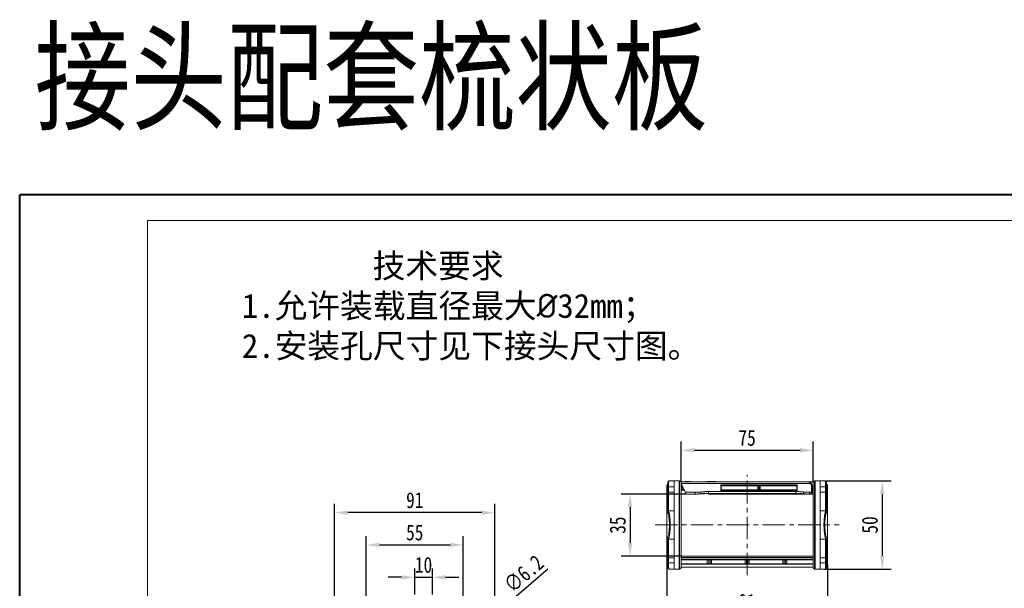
# Model space of a CAD drawing. Header units: millimetres. Extents: x 8853 to 11418, y 45 to 1005.
# Tile 169 of 256: x 10201 to 10759, y 683 to 1005. Entities that reach past the tile are written whole.
import ezdxf

# ---------------------------------------------------------------- set-up
doc = ezdxf.new("R2010")
doc.units = ezdxf.units.MM
doc.linetypes.add('CENTERX2', pattern=[20.32, 12.7, -2.54, 2.54, -2.54])
doc.styles.get("Standard").update_dxf_attribs({"font": '仿宋_GB2312_0.TTF', "width": 0.8})
doc.styles.add('样式 1', font='仿宋_GB2312_0.TTF', dxfattribs={"width": 0.8, "height": 6})
doc.styles.add('样式 6', font='仿宋_GB2312_0.TTF')
doc.dimstyles.new('ISO-35.1', dxfattribs={"dimtxt": 9, "dimasz": 7.5, "dimexe": 5, "dimexo": 0.625, "dimgap": 2.5, "dimtad": 1, "dimdsep": 46, "dimtxsty": 'Standard', "dimcen": 2.5, "dimadec": 0, "dimazin": 0, "dimtfac": 1, "dimtmove": 0, "dimatfit": 3, "dimfxl": 0, "dimarcsym": 0})

# ---------------------------------------------------------------- blocks, each defined once
blk = doc.blocks.new('*D76')
at = {"color": 0, "lineweight": -2, "transparency": 16777216}
for p, q in [((10575.93, 743.12), (10575.93, 765.84)), ((10650.93, 743.12), (10650.93, 765.84)), ((10583.43, 760.84), (10643.43, 760.84))]:
    blk.add_line(p, q, dxfattribs=at)
at = {"color": 0, "lineweight": 9, "transparency": 16777216}
for points in [[(10583.43, 762.09), (10583.43, 759.59), (10575.93, 760.84)], [(10643.43, 762.09), (10643.43, 759.59), (10650.93, 760.84)]]:
    blk.add_solid(points, dxfattribs=at)
at = {"layer": 'Defpoints', "color": 0, "lineweight": 9, "transparency": 16777216}
for p in [(10650.93, 760.84), (10575.93, 742.5), (10650.93, 742.5)]:
    blk.add_point(p, dxfattribs=at)
at = {"color": 0, "lineweight": 9, "transparency": 16777216, "insert": (10613.43, 767.84), "char_height": 9, "attachment_point": 5}
blk.add_mtext('75', dxfattribs=at)
blk = doc.blocks.new('*D77')
at = {"color": 0, "lineweight": -2, "transparency": 16777216}
for p, q in [((10578.94, 736.02), (10542.04, 736.02)), ((10547.04, 728.52), (10547.04, 708.32)), ((10576.25, 700.82), (10542.04, 700.82))]:
    blk.add_line(p, q, dxfattribs=at)
at = {"color": 0, "lineweight": 9, "transparency": 16777216}
for points in [[(10545.79, 728.52), (10548.29, 728.52), (10547.04, 736.02)], [(10545.79, 708.32), (10548.29, 708.32), (10547.04, 700.82)]]:
    blk.add_solid(points, dxfattribs=at)
at = {"layer": 'Defpoints', "color": 0, "lineweight": 9, "transparency": 16777216}
for p in [(10579.56, 736.02), (10547.04, 700.82), (10576.88, 700.82)]:
    blk.add_point(p, dxfattribs=at)
at = {"color": 0, "lineweight": 9, "transparency": 16777216, "insert": (10540.04, 718.42), "char_height": 9, "attachment_point": 5, "rotation": 90}
blk.add_mtext('35', dxfattribs=at)
blk = doc.blocks.new('*D65')
at = {"color": 0, "lineweight": -2, "transparency": 16777216}
for p, q in [((10657.47, 743.52), (10695.07, 743.52)), ((10690.07, 736.02), (10690.07, 701.02)), ((10657.25, 693.52), (10695.07, 693.52))]:
    blk.add_line(p, q, dxfattribs=at)
at = {"color": 0, "lineweight": 9, "transparency": 16777216}
for points in [[(10688.82, 736.02), (10691.32, 736.02), (10690.07, 743.52)], [(10688.82, 701.02), (10691.32, 701.02), (10690.07, 693.52)]]:
    blk.add_solid(points, dxfattribs=at)
at = {"layer": 'Defpoints', "color": 0, "lineweight": 9, "transparency": 16777216}
for p in [(10656.84, 743.52), (10656.62, 693.52), (10690.07, 693.52)]:
    blk.add_point(p, dxfattribs=at)
at = {"color": 0, "lineweight": 9, "transparency": 16777216, "insert": (10683.07, 718.52), "char_height": 9, "attachment_point": 5, "rotation": 90}
blk.add_mtext('50', dxfattribs=at)
blk = doc.blocks.new('*D66')
at = {"color": 0, "lineweight": -2, "transparency": 16777216}
for p, q in [((10567.93, 695.81), (10567.93, 662.92)), ((10658.93, 696.06), (10658.93, 662.92)), ((10575.43, 667.92), (10651.43, 667.92))]:
    blk.add_line(p, q, dxfattribs=at)
at = {"color": 0, "lineweight": 9, "transparency": 16777216}
for points in [[(10575.43, 669.17), (10575.43, 666.67), (10567.93, 667.92)], [(10651.43, 669.17), (10651.43, 666.67), (10658.93, 667.92)]]:
    blk.add_solid(points, dxfattribs=at)
at = {"layer": 'Defpoints', "color": 0, "lineweight": 9, "transparency": 16777216}
for p in [(10567.93, 696.43), (10658.93, 696.68), (10658.93, 667.92)]:
    blk.add_point(p, dxfattribs=at)
at = {"color": 0, "lineweight": 9, "transparency": 16777216, "insert": (10613.43, 674.92), "char_height": 9, "attachment_point": 5}
blk.add_mtext('91', dxfattribs=at)
blk = doc.blocks.new('*D62')
at = {"color": 0, "lineweight": -2, "transparency": 16777216}
for p, q in [((10379.43, 643.35), (10379.43, 730.49)), ((10470.43, 643.35), (10470.43, 730.49)), ((10462.93, 725.49), (10386.93, 725.49))]:
    blk.add_line(p, q, dxfattribs=at)
at = {"color": 0, "lineweight": 9, "transparency": 16777216}
for points in [[(10386.93, 726.74), (10386.93, 724.24), (10379.43, 725.49)], [(10462.93, 726.74), (10462.93, 724.24), (10470.43, 725.49)]]:
    blk.add_solid(points, dxfattribs=at)
at = {"layer": 'Defpoints', "color": 0, "lineweight": 9, "transparency": 16777216}
for p in [(10379.43, 725.49), (10379.43, 642.73), (10470.43, 642.73)]:
    blk.add_point(p, dxfattribs=at)
at = {"color": 0, "lineweight": 9, "transparency": 16777216, "insert": (10424.93, 732.49), "char_height": 9, "attachment_point": 5}
blk.add_mtext('91', dxfattribs=at)
blk = doc.blocks.new('*D84')
at = {"color": 0, "lineweight": -2, "transparency": 16777216}
for p, q in [((10397.43, 661.41), (10397.43, 712.23)), ((10452.43, 661.41), (10452.43, 712.23)), ((10404.93, 707.23), (10444.93, 707.23))]:
    blk.add_line(p, q, dxfattribs=at)
at = {"color": 0, "lineweight": 9, "transparency": 16777216}
for points in [[(10404.93, 708.48), (10404.93, 705.98), (10397.43, 707.23)], [(10444.93, 708.48), (10444.93, 705.98), (10452.43, 707.23)]]:
    blk.add_solid(points, dxfattribs=at)
at = {"layer": 'Defpoints', "color": 0, "lineweight": 9, "transparency": 16777216}
for p in [(10452.43, 707.23), (10397.43, 660.78), (10452.43, 660.78)]:
    blk.add_point(p, dxfattribs=at)
at = {"color": 0, "lineweight": 9, "transparency": 16777216, "insert": (10424.93, 714.23), "char_height": 9, "attachment_point": 5}
blk.add_mtext('55', dxfattribs=at)
blk = doc.blocks.new('*D85')
at = {"color": 0, "lineweight": -2, "transparency": 16777216}
for p, q in [((10424.93, 679.12), (10424.93, 693.84)), ((10434.93, 679.12), (10434.93, 693.84)), ((10417.43, 688.84), (10409.93, 688.84)), ((10424.93, 688.84), (10434.93, 688.84)), ((10442.43, 688.84), (10449.93, 688.84))]:
    blk.add_line(p, q, dxfattribs=at)
at = {"color": 0, "lineweight": 9, "transparency": 16777216}
for points in [[(10417.43, 690.09), (10417.43, 687.59), (10424.93, 688.84)], [(10442.43, 690.09), (10442.43, 687.59), (10434.93, 688.84)]]:
    blk.add_solid(points, dxfattribs=at)
at = {"layer": 'Defpoints', "color": 0, "lineweight": 9, "transparency": 16777216}
for p in [(10434.93, 688.84), (10424.93, 678.5), (10434.93, 678.5)]:
    blk.add_point(p, dxfattribs=at)
at = {"color": 0, "lineweight": 9, "transparency": 16777216, "insert": (10429.93, 695.84), "char_height": 9, "attachment_point": 5}
blk.add_mtext('10', dxfattribs=at)
blk = doc.blocks.new('*D87')
at = {"color": 0, "lineweight": -2, "transparency": 16777216}
for p, q in [((10500.48, 693.39), (10460.5, 659.28)), ((10450.07, 650.38), (10454.79, 654.41)), ((10444.37, 645.52), (10438.66, 640.65))]:
    blk.add_line(p, q, dxfattribs=at)
at = {"color": 0, "lineweight": 9, "transparency": 16777216}
for points in [[(10459.68, 660.23), (10461.31, 658.33), (10454.79, 654.41)], [(10443.56, 646.47), (10445.18, 644.57), (10450.07, 650.38)]]:
    blk.add_solid(points, dxfattribs=at)
at = {"layer": 'Defpoints', "color": 0, "lineweight": 9, "transparency": 16777216}
for p in [(10454.79, 654.41), (10450.07, 650.38)]:
    blk.add_point(p, dxfattribs=at)
at = {"color": 0, "lineweight": 9, "transparency": 16777216, "insert": (10486.78, 690.9), "char_height": 9, "attachment_point": 5, "rotation": 40.4694}
blk.add_mtext('∅6.2', dxfattribs=at)

msp = doc.modelspace()

# ---------------------------------------------------------------- linework, layer by layer
at = {"color": 7, "lineweight": 40}
for p in [(10200.878, 44.723), (11418.234, 905.568)]:
    msp.add_line(p, (10200.878, 905.568), dxfattribs=at)
at = {"color": 7, "lineweight": 13}
for p in [(10273.339, 59.215), (11403.742, 891.076)]:
    msp.add_line(p, (10273.339, 891.076), dxfattribs=at)
at = {"color": 7, "linetype": 'Continuous', "lineweight": 15}
for p, q in [((10568.933, 742.852), (10568.933, 740.077)), ((10569.433, 743.519), (10569.133, 743.519)), ((10569.133, 743.519), (10569.133, 743.473)), ((10572.033, 743.519), (10569.433, 743.519)), ((10574.833, 743.565), (10572.033, 743.565)), ((10572.033, 743.565), (10572.033, 693.473)), ((10574.833, 722.519), (10574.833, 743.565)), ((10575.133, 743.519), (10574.833, 743.519)), ((10575.133, 743.519), (10575.133, 693.519)), ((10575.933, 743.019), (10575.933, 742.719)), ((10575.933, 743.019), (10648.371, 743.019)), ((10578.294, 743.019), (10578.294, 743.219)), ((10578.333, 743.019), (10578.333, 743.219)), ((10581.333, 743.219), (10578.333, 743.219)), ((10581.333, 743.019), (10581.333, 743.219)), ((10590.618, 743.219), (10590.618, 743.019)), ((10590.618, 743.219), (10590.703, 743.219)), ((10590.703, 743.219), (10590.703, 743.019)), ((10590.867, 743.219), (10590.703, 743.219)), ((10590.867, 743.019), (10590.867, 743.219)), ((10591.511, 743.219), (10590.867, 743.219)), ((10591.511, 743.219), (10591.511, 743.019)), ((10591.511, 743.219), (10593.221, 743.219)), ((10593.221, 743.219), (10593.221, 743.019)), ((10593.221, 743.219), (10593.28, 743.219)), ((10593.28, 743.219), (10593.28, 743.019)), ((10593.28, 743.219), (10593.926, 743.219)), ((10593.926, 743.219), (10593.926, 743.019)), ((10594.049, 743.219), (10593.926, 743.219)), ((10594.049, 743.019), (10594.049, 743.219)), ((10594.049, 743.219), (10594.61, 743.219)), ((10594.61, 743.219), (10594.61, 743.019)), ((10594.61, 743.219), (10595.766, 743.219)), ((10595.766, 743.219), (10595.766, 743.019)), ((10595.78, 743.219), (10595.766, 743.219)), ((10595.78, 743.019), (10595.78, 743.219)), ((10650.991, 743.019), (10648.371, 743.019)), ((10651.733, 693.519), (10651.733, 743.519)), ((10652.033, 743.519), (10651.733, 743.519)), ((10654.833, 743.565), (10652.033, 743.565)), ((10652.033, 743.565), (10652.033, 722.519)), ((10654.833, 693.473), (10654.833, 743.565)), ((10657.433, 743.519), (10654.833, 743.519)), ((10657.733, 743.519), (10657.433, 743.519)), ((10657.733, 743.473), (10657.733, 743.519)), ((10657.933, 740.077), (10657.933, 742.852)), ((10568.433, 739.607), (10567.933, 739.607)), ((10567.933, 739.607), (10567.933, 726.771)), ((10568.433, 739.584), (10568.233, 739.584)), ((10568.433, 737.488), (10568.433, 740.437)), ((10568.933, 740.077), (10572.033, 740.077)), ((10568.933, 737.127), (10568.933, 740.077)), ((10572.033, 737.127), (10568.933, 737.127)), ((10568.933, 726.519), (10568.933, 737.127)), ((10649.29, 742.019), (10575.933, 742.019)), ((10575.933, 742.019), (10578.264, 737.019)), ((10576.469, 740.869), (10575.933, 740.869)), ((10575.933, 740.569), (10576.609, 740.569)), ((10575.933, 739.806), (10576.949, 739.839)), ((10575.933, 739.031), (10577.305, 739.076)), ((10577.565, 738.519), (10575.933, 738.519)), ((10577.705, 738.219), (10575.933, 738.219)), ((10587.258, 737.195), (10587.365, 736.201)), ((10591.581, 737.428), (10641.134, 737.428)), ((10591.581, 737.428), (10591.581, 736.432)), ((10598.433, 737.826), (10598.433, 741.212)), ((10598.433, 741.212), (10641.883, 741.212)), ((10641.883, 737.826), (10598.433, 737.826)), ((10598.439, 741.012), (10598.756, 740.696)), ((10598.439, 741.012), (10641.876, 741.012)), ((10598.756, 738.342), (10598.439, 738.026)), ((10641.876, 738.026), (10598.439, 738.026)), ((10598.756, 740.696), (10598.756, 738.342)), ((10619.558, 740.696), (10598.756, 740.696)), ((10598.756, 738.342), (10619.558, 738.342)), ((10619.558, 740.958), (10619.558, 738.08)), ((10620.258, 740.975), (10620.058, 740.975)), ((10620.058, 738.063), (10620.058, 740.975)), ((10620.058, 738.063), (10620.258, 738.063)), ((10620.258, 740.975), (10620.258, 738.063)), ((10620.758, 738.08), (10620.758, 740.958)), ((10641.56, 740.696), (10620.758, 740.696)), ((10620.758, 738.342), (10641.56, 738.342)), ((10641.134, 737.428), (10641.134, 736.432)), ((10641.56, 740.696), (10641.876, 741.012)), ((10641.56, 738.342), (10641.56, 740.696)), ((10641.876, 738.026), (10641.56, 738.342)), ((10641.883, 741.212), (10641.883, 737.826)), ((10645.458, 737.195), (10645.35, 736.201)), ((10649.638, 742.378), (10649.29, 742.019)), ((10649.883, 737.019), (10649.883, 740.619)), ((10649.883, 740.619), (10650.383, 740.619)), ((10650.383, 737.019), (10650.383, 740.619)), ((10654.833, 740.077), (10657.933, 740.077)), ((10657.933, 737.127), (10654.833, 737.127)), ((10657.933, 740.077), (10657.933, 737.127)), ((10657.933, 737.127), (10657.933, 726.519)), ((10658.433, 740.437), (10658.433, 737.488)), ((10658.433, 739.607), (10658.933, 739.607)), ((10658.433, 739.584), (10658.633, 739.584)), ((10658.433, 739.519), (10658.633, 739.519)), ((10658.633, 739.57), (10658.633, 739.584)), ((10658.633, 736.467), (10658.633, 739.519)), ((10658.933, 726.771), (10658.933, 739.607)), ((10568.433, 737.057), (10568.233, 737.057)), ((10568.233, 734.454), (10568.433, 734.454)), ((10575.933, 736.219), (10578.637, 736.219)), ((10583.998, 737.019), (10578.264, 737.019)), ((10578.264, 737.019), (10578.73, 736.019)), ((10578.73, 736.019), (10583.998, 736.019)), ((10583.998, 737.019), (10583.998, 736.019)), ((10583.998, 736.019), (10584.27, 736.019)), ((10587.083, 736.219), (10588.933, 736.219)), ((10590.21, 736.285), (10590.533, 736.291)), ((10590.533, 736.292), (10595.233, 736.292)), ((10590.533, 736.292), (10590.533, 736.29)), ((10590.533, 736.29), (10595.233, 736.29)), ((10591.581, 736.432), (10641.134, 736.432)), ((10591.733, 736.29), (10591.733, 736.071)), ((10596.433, 736.071), (10591.733, 736.071)), ((10591.733, 736.071), (10591.733, 736.019)), ((10591.733, 736.019), (10646.253, 736.019)), ((10595.233, 736.292), (10595.233, 736.29)), ((10596.332, 736.254), (10596.433, 736.254)), ((10596.332, 736.254), (10596.332, 736.252)), ((10596.332, 736.252), (10596.433, 736.252)), ((10596.433, 736.252), (10596.433, 736.254)), ((10596.433, 736.071), (10596.433, 736.249)), ((10642.58, 736.266), (10642.583, 736.247)), ((10642.583, 736.058), (10642.583, 736.247)), ((10646.151, 736.058), (10642.583, 736.058)), ((10643.56, 736.306), (10645.511, 736.169)), ((10643.56, 736.3), (10643.56, 736.301)), ((10646.151, 736.058), (10646.002, 736.12)), ((10647.333, 736.019), (10646.83, 736.051)), ((10647.333, 736.019), (10648.501, 736.019)), ((10648.501, 736.019), (10648.717, 736.019)), ((10649.883, 737.019), (10648.717, 737.019)), ((10648.717, 737.019), (10648.717, 736.019)), ((10648.717, 736.019), (10649.383, 736.019)), ((10649.383, 736.019), (10650.933, 736.019)), ((10650.383, 737.019), (10649.883, 737.019)), ((10650.361, 736.819), (10650.933, 736.819)), ((10658.433, 736.467), (10658.633, 736.467)), ((10658.433, 736.259), (10658.633, 736.259)), ((10658.433, 734.454), (10658.633, 734.454)), ((10658.633, 736.467), (10658.633, 736.259)), ((10658.633, 734.519), (10658.633, 735.336)), ((10567.933, 726.771), (10567.933, 726.019)), ((10567.933, 711.019), (10567.933, 726.019)), ((10567.933, 726.019), (10567.941, 726.019)), ((10567.941, 711.019), (10567.941, 726.019)), ((10568.574, 726.483), (10568.336, 726.509)), ((10568.433, 726.519), (10568.34, 726.507)), ((10572.033, 726.519), (10568.429, 726.519)), ((10658.436, 726.519), (10654.833, 726.519)), ((10658.529, 726.509), (10658.291, 726.483)), ((10658.301, 726.465), (10658.433, 726.519)), ((10658.525, 726.507), (10658.433, 726.519)), ((10658.924, 726.019), (10658.924, 711.019)), ((10658.924, 726.019), (10658.933, 726.019)), ((10658.933, 726.019), (10658.933, 726.771)), ((10658.933, 726.019), (10658.933, 711.019)), ((10567.941, 711.019), (10567.933, 711.019)), ((10567.933, 711.019), (10567.933, 710.268)), ((10567.933, 710.268), (10567.933, 697.431)), ((10568.336, 710.529), (10568.574, 710.555)), ((10568.34, 710.531), (10568.433, 710.519)), ((10568.429, 710.519), (10572.033, 710.519)), ((10568.565, 710.573), (10568.433, 710.519)), ((10568.933, 699.911), (10568.933, 710.519)), ((10574.833, 693.473), (10574.833, 714.519)), ((10652.033, 714.519), (10652.033, 693.473)), ((10654.833, 710.519), (10658.436, 710.519)), ((10657.933, 710.519), (10657.933, 699.911)), ((10658.291, 710.555), (10658.529, 710.529)), ((10658.433, 710.519), (10658.525, 710.531)), ((10658.933, 711.019), (10658.924, 711.019)), ((10658.933, 710.268), (10658.933, 711.019)), ((10658.933, 697.431), (10658.933, 710.268)), ((10568.433, 700.064), (10568.233, 700.064)), ((10568.233, 700.019), (10568.233, 696.519)), ((10568.433, 700.019), (10568.233, 700.019)), ((10568.433, 696.601), (10568.433, 699.55)), ((10568.933, 696.962), (10568.933, 699.911)), ((10568.933, 699.911), (10572.033, 699.911)), ((10650.933, 700.823), (10575.933, 700.823)), ((10575.933, 700.165), (10650.933, 700.165)), ((10575.933, 699.181), (10650.933, 699.181)), ((10650.933, 699.019), (10575.933, 699.019)), ((10575.933, 698.719), (10650.933, 698.719)), ((10590.833, 698.719), (10590.833, 696.519)), ((10591.633, 696.519), (10591.633, 698.719)), ((10592.433, 698.719), (10592.433, 696.519)), ((10593.233, 696.519), (10593.233, 698.719)), ((10612.233, 698.719), (10612.233, 696.519)), ((10613.033, 696.519), (10613.033, 698.719)), ((10613.833, 698.719), (10613.833, 696.519)), ((10614.633, 696.519), (10614.633, 698.719)), ((10633.633, 698.719), (10633.633, 696.519)), ((10634.433, 696.519), (10634.433, 698.719)), ((10635.233, 698.719), (10635.233, 696.519)), ((10636.033, 696.519), (10636.033, 698.719)), ((10657.933, 699.911), (10654.833, 699.911)), ((10657.933, 699.911), (10657.933, 696.962)), ((10658.433, 699.55), (10658.433, 696.601)), ((10568.232, 697.431), (10567.933, 697.431)), ((10568.433, 696.519), (10568.233, 696.519)), ((10568.233, 696.519), (10568.233, 696.263)), ((10568.233, 696.474), (10568.433, 696.474)), ((10568.433, 696.263), (10568.233, 696.263)), ((10568.933, 696.962), (10568.933, 694.186)), ((10572.033, 696.962), (10568.933, 696.962)), ((10569.133, 693.565), (10569.133, 693.519)), ((10569.133, 693.519), (10569.433, 693.519)), ((10569.433, 693.519), (10572.033, 693.519)), ((10572.033, 693.473), (10574.833, 693.473)), ((10574.833, 693.519), (10575.133, 693.519)), ((10650.933, 696.519), (10575.933, 696.519)), ((10650.933, 696.219), (10575.933, 696.219)), ((10575.933, 694.519), (10650.933, 694.519)), ((10651.733, 693.519), (10652.033, 693.519)), ((10652.033, 693.473), (10654.833, 693.473)), ((10657.933, 696.962), (10654.833, 696.962)), ((10654.833, 693.519), (10657.433, 693.519)), ((10657.433, 693.519), (10657.733, 693.519)), ((10657.733, 693.519), (10657.733, 693.565)), ((10657.933, 694.186), (10657.933, 696.962)), ((10658.433, 697.431), (10658.933, 697.431))]:
    msp.add_line(p, q, dxfattribs=at)
at = {"color": 1, "linetype": 'CENTERX2', "lineweight": 13}
for p, q in [((10613.433, 690.09), (10613.433, 746.948)), ((10561.188, 718.519), (10665.677, 718.519))]:
    msp.add_line(p, q, dxfattribs=at)
at = {"color": 7, "linetype": 'Continuous', "lineweight": 15, "flags": 128}
msp.add_lwpolyline([(10642.764, 736.3), (10642.678, 736.275), (10642.58, 736.266)], dxfattribs=at)
at = {"color": 7, "linetype": 'Continuous', "lineweight": 15}
for centre, radius, start, end in [((10568.863, 742.415), 0.443, 80.98068, 166.39946), ((10575.133, 742.719), 0.8, 0, 90), ((10648.371, 742.519), 0.5, 76.99718, 90), ((10651.733, 742.719), 0.8, 90, 180), ((10658.002, 742.415), 0.443, 13.60054, 99.01932), ((10568.433, 741.107), 0.5, 90, 180), ((10568.873, 740.52), 0.448, 190.70153, 277.69676), ((10568.873, 737.571), 0.448, 190.70153, 277.69676), ((10647.933, 740.619), 2.45, 0, 45.88538), ((10647.933, 740.919), 3, 324.75249, 0), ((10657.993, 740.52), 0.448, 262.30324, 349.29847), ((10657.993, 737.571), 0.448, 262.30324, 349.29847), ((10658.433, 741.107), 0.5, 0, 90), ((10591.733, 736.819), 0.8, 221.40206, 270), ((10591.733, 736.871), 0.8, 226.57719, 270.00243), ((10596.332, 737.052), 0.8, 265.82387, 270), ((10642.583, 736.747), 0.501, 269.99667, 296.35365), ((10568.433, 726.019), 0.5, 89.99945, 179.99945), ((10658.433, 726.019), 0.5, 0.00055, 90.00055), ((10568.433, 711.019), 0.5, 180.00055, 270.00055), ((10658.433, 711.019), 0.5, 269.99945, 359.99945), ((10568.873, 699.467), 0.448, 82.30324, 169.29847), ((10657.993, 699.467), 0.448, 10.70153, 97.69676), ((10568.433, 695.931), 0.5, 180, 270), ((10568.873, 696.518), 0.448, 82.30324, 169.29847), ((10568.863, 694.623), 0.443, 193.60054, 279.01932), ((10575.133, 694.319), 0.8, 270, 0), ((10651.733, 694.319), 0.8, 180, 270), ((10657.993, 696.518), 0.448, 10.70153, 97.69676), ((10658.002, 694.623), 0.443, 260.98068, 346.39946), ((10658.433, 695.931), 0.5, 270, 0)]:
    msp.add_arc(centre, radius, start, end, dxfattribs=at)
for centre, major_axis, start_param, end_param in [((10598.44, 741.212), (0, 0.2), 1.5707963, 3.1066861), ((10598.44, 737.826), (0, 0.2), 0.0349066, 1.5707963), ((10620.058, 740.958), (0.5, 0), 1.5707963, 3.1415927), ((10620.058, 738.08), (0.5, 0), 3.1415927, 4.712389), ((10620.258, 740.958), (0.5, 0), 0, 1.5707963), ((10620.258, 738.08), (0.5, 0), 4.712389, 6.2831853), ((10641.876, 741.212), (0, 0.2), 3.1764992, 4.712389), ((10641.876, 737.826), (0, 0.2), 4.712389, 6.2482787)]:
    msp.add_ellipse(centre, major_axis=major_axis, ratio=0.0349208, start_param=start_param, end_param=end_param, dxfattribs=at)
for points, knots in [([(10568.433, 742.519), (10568.434, 742.552), (10568.435, 742.619), (10568.451, 742.717), (10568.476, 742.815), (10568.511, 742.911), (10568.556, 743.005), (10568.612, 743.094), (10568.677, 743.178), (10568.769, 743.272), (10568.899, 743.372), (10569.057, 743.451), (10569.238, 743.507), (10569.361, 743.515), (10569.433, 743.519)], [0, 0, 0, 0, 0.0561016, 0.1138841, 0.1734074, 0.2347261, 0.2978903, 0.3629457, 0.4299343, 0.4988944, 0.6163962, 0.7488725, 0.8533607, 1, 1, 1, 1]), ([(10569.433, 743.519), (10569.414, 743.518), (10569.38, 743.517), (10569.333, 743.507), (10569.293, 743.493), (10569.24, 743.47), (10569.176, 743.429), (10569.097, 743.352), (10569.028, 743.253), (10568.974, 743.128), (10568.94, 742.996), (10568.935, 742.899), (10568.933, 742.852)], [0, 0, 0, 0, 0.0784131, 0.1462574, 0.2035327, 0.2502397, 0.3827541, 0.4993448, 0.6426186, 0.7733172, 0.8921358, 1, 1, 1, 1]), ([(10575.933, 742.719), (10575.933, 742.718), (10575.933, 742.716), (10575.933, 742.701), (10575.933, 742.676), (10575.933, 742.641), (10575.933, 742.596), (10575.933, 742.541), (10575.933, 742.476), (10575.933, 742.402), (10575.933, 742.211), (10575.933, 741.814), (10575.933, 741.045), (10575.933, 740.044), (10575.933, 738.8), (10575.933, 737.337), (10575.933, 735.661), (10575.933, 733.805), (10575.933, 731.799), (10575.933, 729.67), (10575.933, 727.472), (10575.933, 725.217), (10575.933, 722.256), (10575.933, 718.519), (10575.933, 714.783), (10575.933, 711.822), (10575.933, 709.567), (10575.933, 707.368), (10575.933, 705.239), (10575.933, 703.233), (10575.933, 701.377), (10575.933, 699.702), (10575.933, 698.238), (10575.933, 696.994), (10575.933, 695.994), (10575.933, 695.224), (10575.933, 694.798), (10575.933, 694.572), (10575.933, 694.459), (10575.933, 694.379), (10575.933, 694.328), (10575.933, 694.322), (10575.933, 694.319)], [0, 0, 0, 0, 0.0064866, 0.0129639, 0.0194347, 0.0259017, 0.0323675, 0.0388348, 0.0453063, 0.0517846, 0.0582726, 0.0891445, 0.1200233, 0.152182, 0.1843477, 0.2171907, 0.2500408, 0.2828838, 0.3157339, 0.3478927, 0.3800584, 0.4109302, 0.441809, 0.5000011, 0.5581932, 0.5890651, 0.6199439, 0.6521026, 0.6842683, 0.7171113, 0.7499614, 0.7828044, 0.8156545, 0.8478133, 0.8799789, 0.9108508, 0.9417296, 0.9533982, 0.9650439, 0.9766823, 0.9883292, 1, 1, 1, 1]), ([(10648.396, 743.007), (10648.392, 743.009), (10648.375, 743.018), (10648.373, 743.019), (10648.371, 743.019)], [0, 0, 0, 0, 0.2625249, 1, 1, 1, 1]), ([(10649.29, 742.019), (10649.215, 742.152), (10649.065, 742.418), (10648.796, 742.733), (10648.571, 742.912), (10648.435, 742.988), (10648.404, 743.003), (10648.396, 743.007)], [0, 0, 0, 0, 0.2710193, 0.5429465, 0.8147598, 0.9508782, 1, 1, 1, 1]), ([(10649.638, 742.378), (10649.451, 742.559), (10649.243, 742.702), (10648.927, 742.861), (10648.822, 742.905), (10648.668, 742.957), (10648.617, 742.972), (10648.528, 742.996), (10648.484, 743.006), (10648.484, 743.006)], [0, 0, 0, 0, 0.5, 0.5, 0.75, 0.75, 0.875, 0.875, 1, 1, 1, 1]), ([(10650.933, 694.319), (10650.933, 694.32), (10650.933, 694.322), (10650.933, 694.338), (10650.933, 694.362), (10650.933, 694.397), (10650.933, 694.442), (10650.933, 694.497), (10650.933, 694.562), (10650.933, 694.637), (10650.933, 694.828), (10650.933, 695.224), (10650.933, 695.994), (10650.933, 696.994), (10650.933, 698.238), (10650.933, 699.702), (10650.933, 701.377), (10650.933, 703.233), (10650.933, 705.239), (10650.933, 707.368), (10650.933, 709.566), (10650.933, 711.821), (10650.933, 714.783), (10650.933, 718.519), (10650.933, 722.255), (10650.933, 725.217), (10650.933, 727.472), (10650.933, 729.67), (10650.933, 731.799), (10650.933, 733.805), (10650.933, 735.661), (10650.933, 737.337), (10650.933, 738.8), (10650.933, 740.044), (10650.933, 741.044), (10650.933, 741.814), (10650.933, 742.241), (10650.933, 742.466), (10650.933, 742.579), (10650.933, 742.66), (10650.933, 742.71), (10650.933, 742.716), (10650.933, 742.719)], [0, 0, 0, 0, 0.0064866, 0.0129639, 0.0194347, 0.0259017, 0.0323675, 0.0388348, 0.0453063, 0.0517846, 0.0582726, 0.0891445, 0.1200233, 0.152182, 0.1843477, 0.2171907, 0.2500408, 0.2828838, 0.3157339, 0.3478927, 0.3800584, 0.4109302, 0.441809, 0.5000011, 0.5581932, 0.5890651, 0.6199439, 0.6521026, 0.6842683, 0.7171113, 0.7499614, 0.7828044, 0.8156545, 0.8478133, 0.8799789, 0.9108508, 0.9417296, 0.9533982, 0.9650439, 0.9766823, 0.9883292, 1, 1, 1, 1]), ([(10657.933, 742.852), (10657.932, 742.879), (10657.93, 742.932), (10657.919, 743.01), (10657.902, 743.086), (10657.877, 743.16), (10657.846, 743.23), (10657.807, 743.297), (10657.757, 743.364), (10657.689, 743.429), (10657.613, 743.478), (10657.525, 743.512), (10657.467, 743.516), (10657.433, 743.519)], [0, 0, 0, 0, 0.06037986, 0.12418415, 0.19162018, 0.26286357, 0.33806323, 0.41734576, 0.50081918, 0.61736264, 0.7498796, 0.85380482, 1, 1, 1, 1]), ([(10657.433, 743.519), (10657.464, 743.518), (10657.523, 743.517), (10657.605, 743.505), (10657.678, 743.489), (10657.739, 743.472), (10657.838, 743.436), (10657.967, 743.372), (10658.112, 743.26), (10658.229, 743.132), (10658.32, 742.99), (10658.385, 742.837), (10658.425, 742.68), (10658.43, 742.572), (10658.433, 742.519)], [0, 0, 0, 0, 0.0637727, 0.120793, 0.1710605, 0.214575, 0.2513365, 0.3837999, 0.5013368, 0.610671, 0.7150207, 0.8145562, 0.9094738, 1, 1, 1, 1]), ([(10568.233, 739.584), (10568.233, 739.582), (10568.233, 739.579), (10568.233, 739.547), (10568.233, 739.496), (10568.233, 739.423), (10568.233, 739.329), (10568.233, 739.214), (10568.233, 739.079), (10568.233, 738.922), (10568.233, 738.747), (10568.233, 738.555), (10568.233, 738.346), (10568.233, 738.12), (10568.233, 737.877), (10568.233, 737.618), (10568.233, 737.343), (10568.233, 737.154), (10568.233, 737.057)], [0, 0, 0, 0, 0.0735179, 0.1432345, 0.2093098, 0.2725342, 0.3329527, 0.3917718, 0.4493709, 0.5068408, 0.5640691, 0.620946, 0.6787084, 0.7377258, 0.7989017, 0.8626147, 0.9294293, 1, 1, 1, 1]), ([(10568.433, 741.519), (10568.433, 741.556), (10568.433, 741.629), (10568.433, 741.738), (10568.433, 741.845), (10568.433, 741.951), (10568.433, 742.078), (10568.433, 742.222), (10568.433, 742.379), (10568.433, 742.472), (10568.433, 742.519)], [0, 0, 0, 0, 0.1004778, 0.2001889, 0.2996695, 0.3994594, 0.5000937, 0.6670376, 0.8328385, 1, 1, 1, 1]), ([(10568.433, 740.437), (10568.433, 740.466), (10568.433, 740.523), (10568.433, 740.617), (10568.433, 740.716), (10568.433, 740.821), (10568.433, 740.955), (10568.433, 741.12), (10568.433, 741.318), (10568.433, 741.452), (10568.433, 741.519)], [0, 0, 0, 0, 0.1006091, 0.2002689, 0.2996341, 0.3993649, 0.5001148, 0.6671552, 0.8327637, 1, 1, 1, 1]), ([(10568.433, 726.519), (10568.433, 727.295), (10568.433, 728.915), (10568.433, 731.254), (10568.433, 733.513), (10568.433, 735.618), (10568.433, 736.865), (10568.433, 737.488)], [0, 0, 0, 0, 0.1885408, 0.3934619, 0.5984233, 0.7992016, 1, 1, 1, 1]), ([(10583.998, 737.019), (10584.18, 737.02), (10584.543, 737.022), (10585.087, 737.037), (10585.63, 737.061), (10586.173, 737.096), (10586.716, 737.139), (10587.077, 737.176), (10587.258, 737.195)], [0, 0, 0, 0, 0.1667795, 0.3334423, 0.5000421, 0.6666326, 0.8332673, 1, 1, 1, 1]), ([(10587.258, 737.195), (10587.463, 737.216), (10587.874, 737.259), (10588.492, 737.31), (10589.11, 737.353), (10589.727, 737.387), (10590.345, 737.41), (10590.963, 737.425), (10591.375, 737.427), (10591.581, 737.428)], [0, 0, 0, 0, 0.1432101, 0.2862463, 0.4291423, 0.5719319, 0.7146488, 0.8573268, 1, 1, 1, 1]), ([(10641.134, 737.428), (10641.34, 737.427), (10641.752, 737.425), (10642.37, 737.41), (10642.988, 737.387), (10643.605, 737.353), (10644.223, 737.31), (10644.841, 737.259), (10645.252, 737.216), (10645.458, 737.195)], [0, 0, 0, 0, 0.1426732, 0.2853512, 0.4280681, 0.5708577, 0.7137537, 0.8567899, 1, 1, 1, 1]), ([(10645.458, 737.195), (10645.638, 737.176), (10645.999, 737.139), (10646.542, 737.096), (10647.085, 737.061), (10647.628, 737.037), (10648.172, 737.022), (10648.535, 737.02), (10648.717, 737.019)], [0, 0, 0, 0, 0.1667327, 0.3333674, 0.4999579, 0.6665577, 0.8332205, 1, 1, 1, 1]), ([(10658.433, 737.488), (10658.433, 736.865), (10658.433, 735.618), (10658.433, 733.513), (10658.433, 731.254), (10658.433, 728.915), (10658.433, 727.295), (10658.433, 726.519)], [0, 0, 0, 0, 0.2007756, 0.4015713, 0.6064897, 0.8114484, 1, 1, 1, 1]), ([(10568.233, 737.057), (10568.233, 736.986), (10568.233, 736.847), (10568.233, 736.645), (10568.233, 736.451), (10568.233, 736.268), (10568.233, 736.094), (10568.233, 735.929), (10568.233, 735.775), (10568.233, 735.63), (10568.233, 735.495), (10568.233, 735.367), (10568.233, 735.247), (10568.233, 735.134), (10568.233, 735.028), (10568.233, 734.933), (10568.233, 734.842), (10568.233, 734.761), (10568.233, 734.689), (10568.233, 734.626), (10568.233, 734.572), (10568.233, 734.529), (10568.233, 734.496), (10568.233, 734.471), (10568.233, 734.457), (10568.233, 734.455), (10568.233, 734.454)], [0, 0, 0, 0, 0.0511321, 0.1001516, 0.1469613, 0.191917, 0.2349258, 0.2761586, 0.3161265, 0.3546338, 0.3922215, 0.4293954, 0.466142, 0.5028472, 0.5395262, 0.5765776, 0.6139666, 0.6521369, 0.6909669, 0.7306644, 0.7716564, 0.8140706, 0.8578671, 0.9032512, 0.9505795, 1, 1, 1, 1]), ([(10584.27, 736.019), (10584.385, 736.019), (10584.618, 736.02), (10584.972, 736.026), (10585.337, 736.036), (10585.805, 736.055), (10586.407, 736.087), (10586.882, 736.126), (10587.136, 736.147)], [0, 0, 0, 0, 0.11945913, 0.24296746, 0.36999999, 0.49999832, 0.73213638, 1, 1, 1, 1]), ([(10588.933, 736.219), (10588.998, 736.224), (10589.073, 736.229), (10589.136, 736.264), (10589.144, 736.268)], [0, 0, 0, 0, 0.88112558, 1, 1, 1, 1]), ([(10595.233, 736.292), (10595.267, 736.292), (10595.335, 736.292), (10595.438, 736.291), (10595.539, 736.29), (10595.64, 736.287), (10595.74, 736.284), (10595.896, 736.279), (10596.106, 736.269), (10596.255, 736.259), (10596.332, 736.254)], [0, 0, 0, 0, 0.0816304, 0.163168, 0.2451785, 0.3282177, 0.4128212, 0.4994958, 0.7411751, 1, 1, 1, 1]), ([(10595.233, 736.291), (10595.344, 736.29), (10595.521, 736.289), (10595.887, 736.279), (10596.09, 736.267), (10596.245, 736.257)], [0, 0, 0, 0, 0.2844449, 0.4509705, 1, 1, 1, 1]), ([(10596.433, 736.254), (10596.472, 736.254), (10596.552, 736.254), (10596.669, 736.253), (10596.786, 736.251), (10596.901, 736.25), (10597.014, 736.247), (10597.199, 736.242), (10597.444, 736.234), (10597.717, 736.219), (10597.942, 736.202), (10598.107, 736.183), (10598.21, 736.164), (10598.244, 736.146), (10598.21, 736.128), (10598.107, 736.113), (10597.942, 736.1), (10597.716, 736.089), (10597.443, 736.081), (10597.163, 736.076), (10596.902, 736.073), (10596.669, 736.071), (10596.512, 736.071), (10596.433, 736.071)], [0, 0, 0, 0, 0.0210208, 0.0418625, 0.0626178, 0.0833804, 0.1042439, 0.1253007, 0.1877461, 0.2503323, 0.3127709, 0.3753332, 0.4377633, 0.5002439, 0.5626928, 0.6251083, 0.6875796, 0.7499667, 0.8124559, 0.8748701, 0.916716, 0.9581777, 1, 1, 1, 1]), ([(10642.583, 736.247), (10642.335, 736.275), (10641.851, 736.33), (10641.369, 736.399), (10641.134, 736.432)], [0, 0, 0, 0, 0.5126442, 1, 1, 1, 1]), ([(10643.56, 736.301), (10643.432, 736.306), (10643.301, 736.31), (10643.064, 736.313), (10642.954, 736.312), (10642.773, 736.304), (10642.701, 736.298), (10642.604, 736.283), (10642.579, 736.275), (10642.58, 736.266)], [0, 0, 0, 0, 0.25, 0.25, 0.5, 0.5, 0.75, 0.75, 1, 1, 1, 1]), ([(10642.583, 736.058), (10642.639, 736.064), (10642.752, 736.074), (10642.898, 736.163), (10642.989, 736.247), (10643.012, 736.305), (10643.014, 736.312)], [0, 0, 0, 0, 0.3205648, 0.6411277, 0.961747, 1, 1, 1, 1]), ([(10645.51, 736.162), (10645.701, 736.145), (10646.087, 736.11), (10646.672, 736.071), (10647.271, 736.041), (10647.882, 736.023), (10648.293, 736.02), (10648.501, 736.019)], [0, 0, 0, 0, 0.19201095, 0.38795759, 0.58790346, 0.79190277, 1, 1, 1, 1]), ([(10646.253, 736.019), (10646.249, 736.021), (10646.24, 736.024), (10646.181, 736.047), (10646.151, 736.058)], [0, 0, 0, 0, 0.4981353, 1, 1, 1, 1]), ([(10649.883, 737.019), (10649.883, 736.888), (10649.87, 736.757), (10649.819, 736.516), (10649.782, 736.405), (10649.644, 736.127), (10649.513, 736.019), (10649.383, 736.019)], [0, 0, 0, 0, 0.25, 0.25, 0.5, 0.5, 1, 1, 1, 1]), ([(10650.383, 737.019), (10650.382, 736.988), (10650.38, 736.925), (10650.366, 736.831), (10650.344, 736.737), (10650.312, 736.645), (10650.27, 736.555), (10650.219, 736.469), (10650.159, 736.386), (10650.07, 736.287), (10649.937, 736.178), (10649.769, 736.091), (10649.581, 736.031), (10649.456, 736.024), (10649.383, 736.019)], [0, 0, 0, 0, 0.05619669, 0.11333413, 0.17153855, 0.23092938, 0.29161904, 0.35371291, 0.41730937, 0.48250001, 0.60710436, 0.74808135, 0.85289832, 1, 1, 1, 1]), ([(10658.633, 734.454), (10658.633, 734.455), (10658.633, 734.456), (10658.633, 734.466), (10658.633, 734.482), (10658.633, 734.504), (10658.633, 734.534), (10658.633, 734.568), (10658.633, 734.611), (10658.633, 734.66), (10658.633, 734.715), (10658.633, 734.777), (10658.633, 734.843), (10658.633, 734.917), (10658.633, 734.996), (10658.633, 735.082), (10658.633, 735.172), (10658.633, 735.27), (10658.633, 735.373), (10658.633, 735.483), (10658.633, 735.597), (10658.633, 735.718), (10658.633, 735.845), (10658.633, 735.978), (10658.633, 736.117), (10658.633, 736.211), (10658.633, 736.259)], [0, 0, 0, 0, 0.05859593, 0.11404149, 0.16641229, 0.21548523, 0.26144692, 0.30471254, 0.34556037, 0.38381609, 0.420603, 0.45642745, 0.49203335, 0.52735563, 0.56283329, 0.59822669, 0.6339002, 0.6703739, 0.70758136, 0.74541018, 0.78443194, 0.82467508, 0.8662853, 0.90939444, 0.95384381, 1, 1, 1, 1]), ([(10567.933, 726.771), (10567.933, 726.827), (10567.98, 726.879), (10568.162, 726.956), (10568.295, 726.978), (10568.433, 726.978)], [0, 0, 0, 0, 0.5, 0.5, 1, 1, 1, 1]), ([(10568.34, 726.507), (10568.331, 726.506), (10568.286, 726.502), (10568.195, 726.462), (10568.094, 726.391), (10568.019, 726.296), (10567.958, 726.18), (10567.948, 726.083), (10567.941, 726.019)], [0, 0, 0, 0, 0.0430725, 0.19802517, 0.43170249, 0.5808177, 0.72525892, 1, 1, 1, 1]), ([(10567.941, 726.019), (10568.126, 726.025), (10568.311, 725.834), (10568.653, 725.089), (10568.81, 724.534), (10569.072, 723.144), (10569.177, 722.31), (10569.319, 720.49), (10569.356, 719.505), (10569.356, 717.534), (10569.319, 716.548), (10569.177, 714.728), (10569.072, 713.894), (10568.81, 712.505), (10568.653, 711.95), (10568.311, 711.204), (10568.126, 711.013), (10567.941, 711.019)], [0, 0, 0, 0, 0.125, 0.125, 0.25, 0.25, 0.375, 0.375, 0.5, 0.5, 0.625, 0.625, 0.75, 0.75, 0.875, 0.875, 1, 1, 1, 1]), ([(10568.433, 726.519), (10568.471, 726.518), (10568.517, 726.518), (10568.563, 726.486), (10568.571, 726.481)], [0, 0, 0, 0, 0.8185772, 1, 1, 1, 1]), ([(10568.571, 726.481), (10568.597, 726.466), (10568.654, 726.434), (10568.738, 726.343), (10568.819, 726.228), (10568.89, 726.104), (10568.982, 725.914), (10569.093, 725.626), (10569.207, 725.24), (10569.298, 724.871), (10569.368, 724.542), (10569.483, 723.931), (10569.595, 723.153), (10569.692, 722.207), (10569.768, 721.259), (10569.833, 720.03), (10569.843, 719.021), (10569.848, 718.519)], [0, 0, 0, 0, 0.0381146, 0.0835721, 0.1241223, 0.1597648, 0.1904994, 0.2657865, 0.33731, 0.3829146, 0.4268496, 0.4691172, 0.6107198, 0.6791184, 0.7458702, 0.8737683, 1, 1, 1, 1]), ([(10657.018, 718.519), (10657.022, 719.021), (10657.032, 720.03), (10657.111, 721.519), (10657.211, 722.613), (10657.302, 723.352), (10657.364, 723.786), (10657.471, 724.439), (10657.584, 724.959), (10657.693, 725.357), (10657.745, 725.527), (10657.798, 725.687), (10657.854, 725.837), (10657.935, 726.028), (10658.055, 726.251), (10658.185, 726.432), (10658.272, 726.457), (10658.301, 726.465)], [0, 0, 0, 0, 0.1258626, 0.2533903, 0.3879716, 0.4343699, 0.4815105, 0.5293976, 0.6606351, 0.6887218, 0.7174094, 0.7466983, 0.7765887, 0.807081, 0.8732437, 0.9589598, 1, 1, 1, 1]), ([(10658.924, 711.019), (10658.739, 711.013), (10658.554, 711.204), (10658.212, 711.95), (10658.055, 712.505), (10657.793, 713.894), (10657.688, 714.728), (10657.546, 716.548), (10657.509, 717.534), (10657.509, 719.505), (10657.546, 720.49), (10657.688, 722.31), (10657.793, 723.144), (10658.055, 724.534), (10658.212, 725.089), (10658.554, 725.834), (10658.739, 726.025), (10658.924, 726.019)], [0, 0, 0, 0, 0.125, 0.125, 0.25, 0.25, 0.375, 0.375, 0.5, 0.5, 0.625, 0.625, 0.75, 0.75, 0.875, 0.875, 1, 1, 1, 1]), ([(10658.433, 726.978), (10658.57, 726.978), (10658.703, 726.956), (10658.884, 726.88), (10658.933, 726.827), (10658.933, 726.771)], [0, 0, 0, 0, 0.5, 0.5, 1, 1, 1, 1]), ([(10658.924, 726.019), (10658.917, 726.083), (10658.907, 726.18), (10658.846, 726.296), (10658.771, 726.391), (10658.67, 726.462), (10658.579, 726.502), (10658.534, 726.506), (10658.525, 726.507)], [0, 0, 0, 0, 0.27476357, 0.4191992, 0.56829748, 0.80201037, 0.95695425, 1, 1, 1, 1]), ([(10569.848, 718.519), (10569.843, 718.018), (10569.833, 717.008), (10569.754, 715.519), (10569.655, 714.425), (10569.563, 713.686), (10569.501, 713.252), (10569.394, 712.6), (10569.281, 712.079), (10569.172, 711.681), (10569.12, 711.512), (10569.067, 711.351), (10569.011, 711.201), (10568.93, 711.01), (10568.81, 710.787), (10568.68, 710.606), (10568.593, 710.581), (10568.565, 710.573)], [0, 0, 0, 0, 0.1258626, 0.2533903, 0.3879716, 0.4343699, 0.4815105, 0.5293976, 0.6606351, 0.6887218, 0.7174094, 0.7466983, 0.7765887, 0.807081, 0.8732437, 0.9589598, 1, 1, 1, 1]), ([(10658.294, 710.558), (10658.268, 710.572), (10658.211, 710.604), (10658.127, 710.695), (10658.046, 710.81), (10657.975, 710.934), (10657.883, 711.124), (10657.772, 711.413), (10657.658, 711.798), (10657.568, 712.167), (10657.497, 712.496), (10657.382, 713.108), (10657.27, 713.886), (10657.173, 714.831), (10657.097, 715.78), (10657.032, 717.008), (10657.022, 718.018), (10657.018, 718.519)], [0, 0, 0, 0, 0.0381146, 0.0835721, 0.1241223, 0.1597648, 0.1904994, 0.2657865, 0.33731, 0.3829146, 0.4268496, 0.4691172, 0.6107198, 0.6791184, 0.7458702, 0.8737683, 1, 1, 1, 1]), ([(10568.433, 710.06), (10568.295, 710.06), (10568.162, 710.083), (10567.981, 710.158), (10567.933, 710.211), (10567.933, 710.268)], [0, 0, 0, 0, 0.5, 0.5, 1, 1, 1, 1]), ([(10567.941, 711.019), (10567.948, 710.956), (10567.958, 710.859), (10568.019, 710.743), (10568.094, 710.647), (10568.195, 710.576), (10568.286, 710.536), (10568.331, 710.532), (10568.34, 710.531)], [0, 0, 0, 0, 0.2747636, 0.4191992, 0.5682975, 0.8020104, 0.9569542, 1, 1, 1, 1]), ([(10568.433, 699.55), (10568.433, 700.174), (10568.433, 701.42), (10568.433, 703.525), (10568.433, 705.784), (10568.433, 708.123), (10568.433, 709.743), (10568.433, 710.519)], [0, 0, 0, 0, 0.2007781, 0.4015763, 0.6064973, 0.8114586, 1, 1, 1, 1]), ([(10658.433, 710.519), (10658.395, 710.52), (10658.348, 710.521), (10658.302, 710.552), (10658.294, 710.558)], [0, 0, 0, 0, 0.8185772, 1, 1, 1, 1]), ([(10658.433, 710.519), (10658.433, 709.743), (10658.433, 708.124), (10658.433, 705.784), (10658.433, 703.525), (10658.433, 701.42), (10658.433, 700.174), (10658.433, 699.55)], [0, 0, 0, 0, 0.188551, 0.3934695, 0.5984283, 0.7992041, 1, 1, 1, 1]), ([(10658.933, 710.268), (10658.933, 710.211), (10658.885, 710.159), (10658.703, 710.082), (10658.571, 710.06), (10658.433, 710.06)], [0, 0, 0, 0, 0.5, 0.5, 1, 1, 1, 1]), ([(10658.525, 710.531), (10658.534, 710.532), (10658.579, 710.536), (10658.67, 710.576), (10658.771, 710.647), (10658.846, 710.743), (10658.907, 710.859), (10658.917, 710.956), (10658.924, 711.019)], [0, 0, 0, 0, 0.0430725, 0.1980252, 0.4317025, 0.5808177, 0.7252589, 1, 1, 1, 1]), ([(10568.433, 695.519), (10568.433, 695.56), (10568.433, 695.64), (10568.433, 695.76), (10568.433, 695.878), (10568.433, 695.994), (10568.433, 696.133), (10568.433, 696.289), (10568.433, 696.456), (10568.433, 696.552), (10568.433, 696.601)], [0, 0, 0, 0, 0.1006091, 0.2002689, 0.2996341, 0.3993649, 0.5001148, 0.6671552, 0.8327637, 1, 1, 1, 1]), ([(10568.433, 694.519), (10568.433, 694.547), (10568.433, 694.602), (10568.433, 694.692), (10568.433, 694.785), (10568.433, 694.882), (10568.433, 695.006), (10568.433, 695.157), (10568.433, 695.337), (10568.433, 695.458), (10568.433, 695.519)], [0, 0, 0, 0, 0.1004778, 0.2001889, 0.2996695, 0.3994594, 0.5000937, 0.6670376, 0.8328385, 1, 1, 1, 1]), ([(10569.433, 693.519), (10569.401, 693.52), (10569.343, 693.522), (10569.26, 693.533), (10569.187, 693.549), (10569.126, 693.567), (10569.027, 693.602), (10568.899, 693.667), (10568.753, 693.779), (10568.636, 693.907), (10568.545, 694.049), (10568.48, 694.201), (10568.44, 694.358), (10568.435, 694.466), (10568.433, 694.519)], [0, 0, 0, 0, 0.0637727, 0.120793, 0.1710605, 0.214575, 0.2513365, 0.3837999, 0.5013368, 0.610671, 0.7150207, 0.8145562, 0.9094738, 1, 1, 1, 1]), ([(10568.933, 694.186), (10568.933, 694.16), (10568.935, 694.106), (10568.946, 694.029), (10568.963, 693.952), (10568.988, 693.878), (10569.019, 693.808), (10569.058, 693.742), (10569.109, 693.675), (10569.176, 693.61), (10569.252, 693.561), (10569.34, 693.526), (10569.398, 693.522), (10569.433, 693.519)], [0, 0, 0, 0, 0.0603799, 0.1241841, 0.1916202, 0.2628636, 0.3380632, 0.4173458, 0.5008192, 0.6173626, 0.7498796, 0.8538048, 1, 1, 1, 1]), ([(10658.433, 694.519), (10658.432, 694.486), (10658.43, 694.42), (10658.414, 694.321), (10658.39, 694.223), (10658.354, 694.127), (10658.309, 694.034), (10658.253, 693.944), (10658.188, 693.861), (10658.096, 693.766), (10657.967, 693.666), (10657.808, 693.587), (10657.627, 693.531), (10657.504, 693.523), (10657.433, 693.519)], [0, 0, 0, 0, 0.0561016, 0.1138841, 0.1734074, 0.2347261, 0.2978903, 0.3629457, 0.4299343, 0.4988944, 0.6163962, 0.7488725, 0.8533607, 1, 1, 1, 1]), ([(10657.433, 693.519), (10657.451, 693.52), (10657.485, 693.521), (10657.532, 693.532), (10657.572, 693.545), (10657.625, 693.568), (10657.689, 693.61), (10657.769, 693.686), (10657.837, 693.785), (10657.891, 693.91), (10657.926, 694.043), (10657.93, 694.14), (10657.933, 694.186)], [0, 0, 0, 0, 0.07841311, 0.14625738, 0.20353268, 0.25023965, 0.38275414, 0.49934482, 0.64261856, 0.77331725, 0.89213584, 1, 1, 1, 1]), ([(10658.433, 696.601), (10658.433, 696.572), (10658.433, 696.515), (10658.433, 696.421), (10658.433, 696.322), (10658.433, 696.217), (10658.433, 696.084), (10658.433, 695.918), (10658.433, 695.721), (10658.433, 695.587), (10658.433, 695.519)], [0, 0, 0, 0, 0.1006091, 0.2002689, 0.2996341, 0.3993649, 0.5001148, 0.6671552, 0.8327637, 1, 1, 1, 1]), ([(10658.433, 695.519), (10658.433, 695.482), (10658.433, 695.409), (10658.433, 695.301), (10658.433, 695.193), (10658.433, 695.087), (10658.433, 694.961), (10658.433, 694.816), (10658.433, 694.659), (10658.433, 694.566), (10658.433, 694.519)], [0, 0, 0, 0, 0.1004778, 0.2001889, 0.2996695, 0.3994594, 0.5000937, 0.6670376, 0.8328385, 1, 1, 1, 1])]:
    msp.add_open_spline(points, degree=3, knots=knots, dxfattribs=at)
for points in [[(10567.933, 741.107), (10567.933, 741.107), (10567.933, 740.435), (10567.933, 739.607)], [(10649.29, 742.019), (10649.669, 741.652), (10649.883, 741.147), (10649.883, 740.619)], [(10658.433, 741.519), (10658.433, 741.888), (10658.433, 742.244), (10658.433, 742.519)], [(10658.433, 740.437), (10658.433, 740.72), (10658.433, 741.111), (10658.433, 741.519)], [(10658.933, 739.607), (10658.933, 740.435), (10658.933, 741.107), (10658.933, 741.107)], [(10583.998, 736.019), (10585.124, 736.019), (10586.246, 736.08), (10587.365, 736.201)], [(10590.533, 736.292), (10589.393, 736.291), (10588.26, 736.246), (10587.136, 736.147)], [(10587.136, 736.147), (10587.212, 736.163), (10587.289, 736.181), (10587.365, 736.201)], [(10587.365, 736.201), (10588.766, 736.353), (10590.172, 736.43), (10591.581, 736.432)], [(10591.581, 736.432), (10591.232, 736.381), (10590.882, 736.334), (10590.533, 736.292)], [(10641.134, 736.432), (10642.543, 736.43), (10643.949, 736.353), (10645.35, 736.201)], [(10645.51, 736.162), (10644.859, 736.225), (10644.209, 736.271), (10643.56, 736.301)], [(10645.35, 736.201), (10645.403, 736.187), (10645.457, 736.174), (10645.51, 736.162)], [(10645.35, 736.201), (10646.469, 736.08), (10647.591, 736.019), (10648.717, 736.019)], [(10574.833, 722.519), (10574.833, 721.197), (10574.833, 719.858), (10574.833, 718.519)], [(10652.033, 718.519), (10652.033, 719.858), (10652.033, 721.197), (10652.033, 722.519)], [(10574.833, 718.519), (10574.833, 717.18), (10574.833, 715.841), (10574.833, 714.519)], [(10652.033, 714.519), (10652.033, 715.841), (10652.033, 717.18), (10652.033, 718.519)], [(10567.933, 697.431), (10567.933, 696.604), (10567.933, 695.931), (10567.933, 695.931)], [(10658.933, 695.931), (10658.933, 695.931), (10658.933, 696.604), (10658.933, 697.431)]]:
    msp.add_open_spline(points, degree=3, dxfattribs=at)

# ---------------------------------------------------------------- texts
at = {"color": 3, "lineweight": 9, "insert": (10209.262, 997.476), "char_height": 50, "attachment_point": 1, "style": '样式 1'}
msp.add_mtext_dynamic_manual_height_columns('接头配套梳状板', width=1633.422, gutter_width=30, heights=[0], dxfattribs=at)
at = {"insert": (10326.915, 872.213), "char_height": 13.61742, "attachment_point": 1, "style": '样式 6'}
msp.add_mtext('        技术要求\\P1.允许装载直径最大{\\fISOCPEUR|b0|i0|c0|p34;%%C}32mm；\\P2.安装孔尺寸见下接头尺寸图。', dxfattribs=at)

# ---------------------------------------------------------------- dimensions: what is measured, and where the dimension line sits
at = {"color": 5, "lineweight": 9}
for base, p1, p2, picture, middle in [((10650.933, 760.842), (10575.933, 742.5), (10650.933, 742.5), '*D76', (10613.433, 767.842)), ((10379.432, 725.493), (10470.432, 642.725), (10379.432, 642.725), '*D62', (10424.932, 732.493)), ((10452.432, 707.225), (10397.432, 660.784), (10452.432, 660.784), '*D84', (10424.932, 714.225)), ((10658.933, 667.923), (10567.933, 696.431), (10658.933, 696.681), '*D66', (10613.433, 674.923))]:
    dim = msp.add_linear_dim(base=base, p1=p1, p2=p2, dimstyle='ISO-35.1', dxfattribs=at)
    dim.commit()
    dim.dimension.update_dxf_attribs({"geometry": picture, "text_midpoint": middle})
dim = msp.add_linear_dim(base=(10690.068, 693.519), p1=(10656.841, 743.519), p2=(10656.621, 693.519), angle=90, dimstyle='ISO-35.1', dxfattribs=at)
dim.commit()
dim.dimension.update_dxf_attribs({"geometry": '*D65', "text_midpoint": (10683.068, 718.519)})
dim = msp.add_linear_dim(base=(10547.044, 700.823), p1=(10579.564, 736.019), p2=(10576.877, 700.823), angle=90, text='35', dimstyle='ISO-35.1', dxfattribs=at)
dim.commit()
dim.dimension.update_dxf_attribs({"geometry": '*D77', "text_midpoint": (10540.044, 718.421)})
dim = msp.add_diameter_dim_2p(p1=(10450.074, 650.384), p2=(10454.79, 654.408), dimstyle='ISO-35.1', dxfattribs=at)
dim.commit()
dim.dimension.update_dxf_attribs({"geometry": '*D87', "text_midpoint": (10491.321, 685.575), "dimtype": 163})
dim = msp.add_linear_dim(base=(10434.932, 688.835), p1=(10424.932, 678.496), p2=(10434.932, 678.496), dimstyle='ISO-35.1', dxfattribs=at)
dim.commit()
dim.dimension.update_dxf_attribs({"geometry": '*D85', "text_midpoint": (10429.932, 688.835), "dimtype": 160})

doc.saveas('drawing.dxf')
